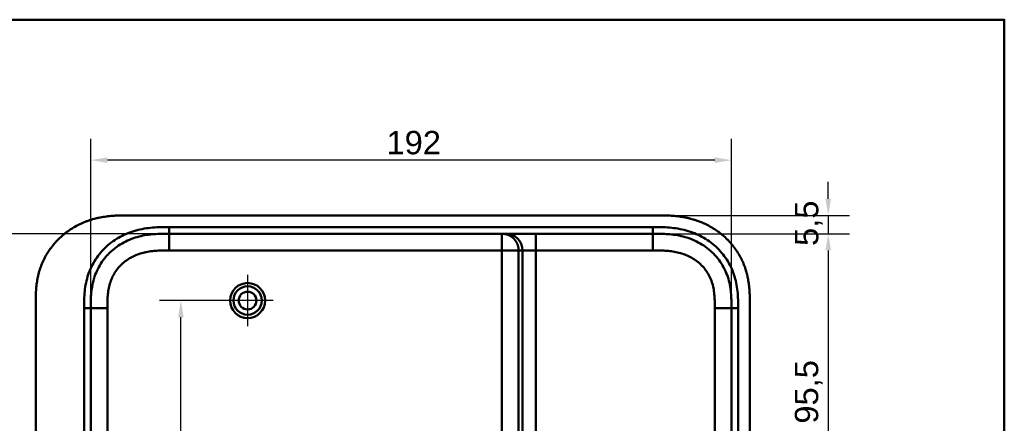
# Model space of a CAD drawing. Header units: millimetres. Extents: x 20 to 833, y 20 to 574.
# Tile 18 of 18: x 525 to 820, y 453 to 574. Entities that reach past the tile are written whole.
import ezdxf

# ---------------------------------------------------------------- set-up
doc = ezdxf.new("R2010")
doc.units = ezdxf.units.MM
doc.header["$LTSCALE"] = 2
for name, color, linetype, lineweight in [('Bemaßungen(DIN)', 7, 'Continuous', 25), ('Mittelpunktmarkierung(DIN)', 7, 'Continuous', 25), ('Sichtbare Kanten(DIN)', 7, 'Continuous', 50), ('Sichtbare tangentiale Kanten(DIN)', 7, 'Continuous', 50), ('Skizziergeometrie(DIN)', 7, 'Continuous', 50)]:
    doc.layers.add(name, color=color, linetype=linetype, lineweight=lineweight)
doc.styles.add('STANDARD-DIN~0', font='arial.ttf')
doc.dimstyles.new('CAD-LAN', dxfattribs={"dimscale": 2, "dimtxt": 3.5, "dimasz": 2.5, "dimexe": 3.175, "dimexo": 0, "dimgap": 0.8, "dimtad": 1, "dimrnd": 1e-08, "dimtxsty": 'STANDARD-DIN~0', "dimcen": 0.09, "dimdle": 10, "dimclrd": 250, "dimclre": 250, "dimclrt": 250, "dimadec": 0, "dimazin": 2, "dimtfac": 1, "dimtmove": 0, "dimatfit": 3, "dimfxl": 1, "dimtolj": 1, "dimtzin": 0, "dimlwd": 25, "dimlwe": 25, "dimarcsym": 0})

# ---------------------------------------------------------------- blocks, each defined once
blk = doc.blocks.new('Ränder Standardrahmen')
at = {"layer": 'Skizziergeometrie(DIN)', "flags": 128}
blk.add_lwpolyline([(10, 10), (10, 287), (410, 287), (410, 10), (10, 10)], dxfattribs=at)
blk = doc.blocks.new('*D8')
at = {"layer": 'Bemaßungen(DIN)', "color": 250, "linetype": 'Continuous', "lineweight": 25, "true_color": 0x3f3f3f, "transparency": 16777216}
for p, q in [((714.7, 509.9), (773.59, 509.9)), ((767.24, 504.9), (767.24, 419.4)), ((711.24, 414.4), (773.59, 414.4))]:
    blk.add_line(p, q, dxfattribs=at)
at = {"layer": 'Bemaßungen(DIN)', "color": 250, "linetype": 'Continuous', "true_color": 0x3f3f3f, "transparency": 16777216}
for points in [[(766.41, 504.9), (768.08, 504.9), (767.24, 509.9)], [(766.41, 419.4), (768.08, 419.4), (767.24, 414.4)]]:
    blk.add_solid(points, dxfattribs=at)
at = {"layer": 'Defpoints', "color": 0, "linetype": 'Continuous', "transparency": 16777216}
for p in [(714.7, 509.9), (711.24, 414.4), (767.24, 414.4)]:
    blk.add_point(p, dxfattribs=at)
at = {"layer": 'Bemaßungen(DIN)', "color": 250, "linetype": 'Continuous', "lineweight": 25, "true_color": 0x3f3f3f, "transparency": 16777216, "insert": (757.23, 453.03), "char_height": 7, "attachment_point": 1, "rotation": 90, "style": 'STANDARD-DIN~0'}
blk.add_mtext('\\A1;95,5', dxfattribs=at)
blk = doc.blocks.new('*D11')
at = {"layer": 'Bemaßungen(DIN)', "color": 250, "linetype": 'Continuous', "lineweight": 25, "true_color": 0x3f3f3f, "transparency": 16777216}
for p, q in [((546.24, 487.62), (546.24, 538.29)), ((738.24, 487.62), (738.24, 538.29)), ((733.24, 531.94), (551.24, 531.94))]:
    blk.add_line(p, q, dxfattribs=at)
at = {"layer": 'Bemaßungen(DIN)', "color": 250, "linetype": 'Continuous', "true_color": 0x3f3f3f, "transparency": 16777216}
for points in [[(551.24, 532.77), (551.24, 531.11), (546.24, 531.94)], [(733.24, 532.77), (733.24, 531.11), (738.24, 531.94)]]:
    blk.add_solid(points, dxfattribs=at)
at = {"layer": 'Defpoints', "color": 0, "linetype": 'Continuous', "transparency": 16777216}
for p in [(546.24, 531.94), (546.24, 487.62), (738.24, 487.62)]:
    blk.add_point(p, dxfattribs=at)
at = {"layer": 'Bemaßungen(DIN)', "color": 250, "linetype": 'Continuous', "lineweight": 25, "true_color": 0x3f3f3f, "transparency": 16777216, "insert": (634.87, 540.69), "char_height": 7, "attachment_point": 1, "style": 'STANDARD-DIN~0'}
blk.add_mtext('\\A1;192', dxfattribs=at)
blk = doc.blocks.new('*D12')
at = {"layer": 'Bemaßungen(DIN)', "color": 250, "linetype": 'Continuous', "lineweight": 25, "true_color": 0x3f3f3f, "transparency": 16777216}
for p, q in [((569.78, 509.9), (495.43, 509.9)), ((501.78, 504.9), (501.78, 280.9)), ((569.78, 275.9), (495.43, 275.9))]:
    blk.add_line(p, q, dxfattribs=at)
at = {"layer": 'Bemaßungen(DIN)', "color": 250, "linetype": 'Continuous', "true_color": 0x3f3f3f, "transparency": 16777216}
for points in [[(500.95, 504.9), (502.61, 504.9), (501.78, 509.9)], [(500.95, 280.9), (502.61, 280.9), (501.78, 275.9)]]:
    blk.add_solid(points, dxfattribs=at)
at = {"layer": 'Defpoints', "color": 0, "linetype": 'Continuous', "transparency": 16777216}
for p in [(569.78, 509.9), (501.78, 275.9), (569.78, 275.9)]:
    blk.add_point(p, dxfattribs=at)
at = {"layer": 'Bemaßungen(DIN)', "color": 250, "linetype": 'Continuous', "lineweight": 25, "true_color": 0x3f3f3f, "transparency": 16777216, "insert": (493.03, 385.12), "char_height": 7, "attachment_point": 1, "rotation": 90, "style": 'STANDARD-DIN~0'}
blk.add_mtext('\\A1;234', dxfattribs=at)
blk = doc.blocks.new('*D13')
at = {"layer": 'Bemaßungen(DIN)', "color": 250, "linetype": 'Continuous', "lineweight": 25, "true_color": 0x3f3f3f, "transparency": 16777216}
for p, q in [((593.24, 489.9), (566.89, 489.9)), ((573.24, 397.9), (573.24, 484.9)), ((711.24, 392.9), (566.89, 392.9))]:
    blk.add_line(p, q, dxfattribs=at)
at = {"layer": 'Bemaßungen(DIN)', "color": 250, "linetype": 'Continuous', "true_color": 0x3f3f3f, "transparency": 16777216}
for points in [[(572.41, 484.9), (574.08, 484.9), (573.24, 489.9)], [(572.41, 397.9), (574.08, 397.9), (573.24, 392.9)]]:
    blk.add_solid(points, dxfattribs=at)
at = {"layer": 'Defpoints', "color": 0, "linetype": 'Continuous', "transparency": 16777216}
for p in [(573.24, 489.9), (593.24, 489.9), (711.24, 392.9)]:
    blk.add_point(p, dxfattribs=at)
at = {"layer": 'Bemaßungen(DIN)', "color": 250, "linetype": 'Continuous', "lineweight": 25, "true_color": 0x3f3f3f, "transparency": 16777216, "insert": (564.49, 436.39), "char_height": 7, "attachment_point": 1, "rotation": 90, "style": 'STANDARD-DIN~0'}
blk.add_mtext('\\A1;97', dxfattribs=at)
blk = doc.blocks.new('*D15')
at = {"layer": 'Bemaßungen(DIN)', "color": 250, "linetype": 'Continuous', "lineweight": 25, "true_color": 0x3f3f3f, "transparency": 16777216}
for p, q in [((767.24, 520.4), (767.24, 525.4)), ((715.7, 515.4), (773.59, 515.4)), ((767.24, 515.4), (767.24, 509.9)), ((714.72, 509.9), (773.59, 509.9)), ((767.24, 504.9), (767.24, 499.9))]:
    blk.add_line(p, q, dxfattribs=at)
at = {"layer": 'Bemaßungen(DIN)', "color": 250, "linetype": 'Continuous', "true_color": 0x3f3f3f, "transparency": 16777216}
for points in [[(766.41, 520.4), (768.08, 520.4), (767.24, 515.4)], [(766.41, 504.9), (768.08, 504.9), (767.24, 509.9)]]:
    blk.add_solid(points, dxfattribs=at)
at = {"layer": 'Defpoints', "color": 0, "linetype": 'Continuous', "transparency": 16777216}
for p in [(715.7, 515.4), (714.72, 509.9), (767.24, 509.9)]:
    blk.add_point(p, dxfattribs=at)
at = {"layer": 'Bemaßungen(DIN)', "color": 250, "linetype": 'Continuous', "lineweight": 25, "true_color": 0x3f3f3f, "transparency": 16777216, "insert": (757.26, 506.25), "char_height": 7, "attachment_point": 1, "rotation": 90, "style": 'STANDARD-DIN~0'}
blk.add_mtext('\\A1;5,5', dxfattribs=at)

msp = doc.modelspace()

# ---------------------------------------------------------------- linework, layer by layer
at = {"layer": 'Mittelpunktmarkierung(DIN)', "linetype": 'Continuous'}
for p, q in [((593.242, 497.552), (593.242, 482.252)), ((600.892, 489.902), (585.592, 489.902))]:
    msp.add_line(p, q, dxfattribs=at)
at = {"layer": 'Sichtbare Kanten(DIN)'}
for p, q in [((715.704, 515.402), (557.782, 515.402)), ((669.469, 509.902), (569.781, 509.902)), ((670.646, 509.902), (669.469, 509.902)), ((679.613, 509.902), (670.646, 509.902)), ((714.704, 509.902), (679.613, 509.902)), ((714.704, 509.902), (714.716, 509.902)), ((529.742, 488.618), (529.742, 297.145)), ((743.742, 297.187), (743.742, 488.618))]:
    msp.add_line(p, q, dxfattribs=at)
for radius in [5.25, 4.25, 2.65]:
    msp.add_circle((593.242, 489.902), radius, dxfattribs=at)
for points, knots in [([(557.782, 515.402), (557.186, 515.403), (555.988, 515.402), (554.472, 515.366), (552.944, 515.284), (551.715, 515.176), (550.175, 514.974), (548.943, 514.754), (547.411, 514.398), (546.195, 514.047), (544.697, 513.52), (543.518, 513.028), (542.081, 512.325), (540.963, 511.693), (539.616, 510.818), (538.583, 510.054), (537.354, 509.022), (536.426, 508.138), (535.342, 506.968), (534.538, 505.982), (533.619, 504.697), (532.954, 503.63), (532.216, 502.257), (531.699, 501.131), (531.147, 499.697), (530.779, 498.534), (530.408, 497.068), (530.18, 495.888), (529.971, 494.415), (529.861, 493.238), (529.778, 491.778), (529.743, 490.329), (529.742, 489.185), (529.742, 488.618)], [-0.99999768, -0.99999768, -0.99999768, -0.99999768, -0.95833111, -0.91666454, -0.89583125, -0.85416468, -0.8333314, -0.79166483, -0.77083154, -0.72916497, -0.70833169, -0.66666512, -0.64583183, -0.60416526, -0.58333198, -0.54166541, -0.52083212, -0.47916555, -0.45833227, -0.4166657, -0.39583241, -0.35416584, -0.33333256, -0.29166599, -0.2708327, -0.22916613, -0.20833285, -0.16666628, -0.14583299, -0.10416642, -0.08333314, -0.04166657, -0.00000215, -0.00000215, -0.00000215, -0.00000215]), ([(743.742, 488.618), (743.742, 488.916), (743.742, 489.515), (743.737, 490.269), (743.724, 491.025), (743.707, 491.633), (743.673, 492.396), (743.635, 493.008), (743.559, 493.927), (743.458, 494.847), (743.27, 496.072), (743.087, 496.985), (742.869, 497.892), (742.707, 498.493), (742.48, 499.239), (742.28, 499.83), (742.007, 500.561), (741.77, 501.139), (741.388, 501.993), (740.97, 502.832), (740.276, 504.055), (739.592, 505.1), (738.657, 506.349), (737.849, 507.3), (736.769, 508.424), (735.851, 509.268), (734.644, 510.252), (733.632, 510.98), (732.318, 511.813), (731.228, 512.416), (729.967, 513.022), (729.108, 513.385), (728.237, 513.715), (727.65, 513.919), (726.762, 514.2), (725.866, 514.448), (724.659, 514.725), (723.748, 514.895), (722.833, 515.037), (722.223, 515.116), (721.459, 515.2), (720.849, 515.254), (720.086, 515.308), (719.476, 515.341), (718.563, 515.376), (717.352, 515.401), (716.301, 515.403), (715.704, 515.402)], [-0.99999789, -0.99999789, -0.99999789, -0.99999789, -0.9791648, -0.9583317, -0.94791516, -0.92708206, -0.91666552, -0.89583243, -0.88541588, -0.85416624, -0.83333315, -0.80208351, -0.79166696, -0.77083387, -0.76041733, -0.73958423, -0.72916769, -0.70833459, -0.69791805, -0.66666841, -0.64583532, -0.60416913, -0.58333604, -0.54166985, -0.52083676, -0.47917058, -0.45833749, -0.4166713, -0.39583821, -0.35417202, -0.33333893, -0.30208929, -0.29167275, -0.27083965, -0.26042311, -0.22917347, -0.20834038, -0.17709074, -0.16667419, -0.1458411, -0.13542455, -0.11459146, -0.10417491, -0.08334182, -0.07292528, -0.04167564, -0.00000945, -0.00000945, -0.00000945, -0.00000945]), ([(546.242, 487.618), (546.242, 488.26), (546.242, 488.901), (546.256, 489.586), (546.271, 490.357), (546.3, 491.032), (546.357, 491.75), (546.418, 492.521), (546.508, 493.276), (546.639, 494.038), (546.777, 494.835), (546.958, 495.62), (547.185, 496.383), (547.199, 496.432), (547.214, 496.482), (547.23, 496.532), (547.461, 497.289), (547.736, 498.02), (548.057, 498.732), (548.405, 499.503), (548.807, 500.249), (549.261, 500.963), (549.716, 501.68), (550.224, 502.365), (550.777, 503.011), (551.192, 503.494), (551.632, 503.956), (552.096, 504.394), (552.251, 504.539), (552.407, 504.682), (552.566, 504.822), (553.197, 505.377), (553.868, 505.891), (554.57, 506.357), (555.266, 506.819), (555.993, 507.235), (556.742, 507.602), (557.481, 507.964), (558.243, 508.28), (559.02, 508.55), (559.777, 508.812), (560.546, 509.03), (561.327, 509.208), (562.075, 509.378), (562.826, 509.51), (563.586, 509.61), (564.309, 509.706), (565.024, 509.772), (565.775, 509.817), (566.13, 509.839), (566.471, 509.855), (566.82, 509.867), (567.654, 509.896), (568.478, 509.901), (569.302, 509.902), (569.461, 509.902), (569.621, 509.902), (569.781, 509.902)], [0.0000027, 0.0000027, 0.0000027, 0.0000027, 0.1925219, 0.1925219, 0.1925219, 0.4089719, 0.4089719, 0.4089719, 0.6416932, 0.6416932, 0.6416932, 0.885175, 0.885175, 0.885175, 0.9007934, 0.9007934, 0.9007934, 1.135805, 1.135805, 1.135805, 1.3901448, 1.3901448, 1.3901448, 1.6455397, 1.6455397, 1.6455397, 1.8367287, 1.8367287, 1.8367287, 1.9003445, 1.9003445, 1.9003445, 2.1535344, 2.1535344, 2.1535344, 2.404441, 2.404441, 2.404441, 2.6518499, 2.6518499, 2.6518499, 2.8926284, 2.8926284, 2.8926284, 3.1231828, 3.1231828, 3.1231828, 3.3427033, 3.3427033, 3.3427033, 3.4462223, 3.4462223, 3.4462223, 3.6934044, 3.6934044, 3.6934044, 3.7412921, 3.7412921, 3.7412921, 3.7412921]), ([(714.716, 509.902), (715.346, 509.902), (715.99, 509.902), (716.64, 509.892), (717.326, 509.881), (718.018, 509.859), (718.709, 509.817), (719.44, 509.773), (720.17, 509.707), (720.893, 509.611), (721.656, 509.51), (722.413, 509.377), (723.16, 509.207), (723.944, 509.028), (724.718, 508.809), (725.472, 508.547), (726.255, 508.275), (727.017, 507.958), (727.752, 507.597), (728.505, 507.228), (729.229, 506.812), (729.924, 506.351), (730.623, 505.886), (731.293, 505.374), (731.929, 504.813), (732.564, 504.253), (733.165, 503.644), (733.715, 503.003), (734.27, 502.354), (734.776, 501.669), (735.23, 500.954), (735.685, 500.237), (736.087, 499.489), (736.433, 498.721), (736.778, 497.956), (737.068, 497.168), (737.303, 496.376), (737.537, 495.586), (737.715, 494.8), (737.851, 494.008), (737.981, 493.247), (738.072, 492.479), (738.132, 491.701), (738.187, 490.987), (738.216, 490.264), (738.23, 489.541), (738.242, 488.893), (738.243, 488.245), (738.243, 487.618)], [0, 0, 0, 0, 0.1902217, 0.1902217, 0.1902217, 0.3910459, 0.3910459, 0.3910459, 0.6037782, 0.6037782, 0.6037782, 0.8282217, 0.8282217, 0.8282217, 1.0633883, 1.0633883, 1.0633883, 1.3072782, 1.3072782, 1.3072782, 1.5568293, 1.5568293, 1.5568293, 1.8081601, 1.8081601, 1.8081601, 2.0594434, 2.0594434, 2.0594434, 2.3133314, 2.3133314, 2.3133314, 2.5680226, 2.5680226, 2.5680226, 2.8214462, 2.8214462, 2.8214462, 3.0739819, 3.0739819, 3.0739819, 3.3167289, 3.3167289, 3.3167289, 3.5398143, 3.5398143, 3.5398143, 3.7401487, 3.7401487, 3.7401487, 3.7401487])]:
    msp.add_open_spline(points, degree=3, knots=knots, dxfattribs=at)
for points in [[(546.242, 298.186), (546.243, 392.902), (546.242, 487.618)], [(738.243, 487.618), (738.242, 392.902), (738.243, 298.186)]]:
    msp.add_open_spline(points, degree=2, dxfattribs=at)
at = {"layer": 'Sichtbare tangentiale Kanten(DIN)'}
for p, q in [((569.781, 509.902), (569.781, 511.902)), ((714.704, 509.902), (714.704, 511.901)), ((569.781, 504.902), (569.781, 509.902)), ((669.469, 504.902), (669.469, 509.902)), ((679.613, 504.902), (679.613, 509.902)), ((714.716, 509.902), (714.716, 504.902)), ((569.781, 504.902), (669.469, 504.902)), ((669.469, 504.902), (669.469, 280.902)), ((674.451, 504.902), (669.469, 504.902)), ((674.451, 504.902), (675.627, 504.902)), ((674.451, 280.902), (674.451, 504.902)), ((675.627, 504.902), (675.628, 280.902)), ((675.627, 504.902), (679.613, 504.902)), ((679.613, 504.902), (714.716, 504.902)), ((679.613, 280.902), (679.613, 504.902)), ((546.242, 487.618), (544.243, 487.618)), ((551.242, 487.618), (546.242, 487.618)), ((738.243, 487.618), (733.243, 487.618)), ((738.243, 487.618), (740.243, 487.618))]:
    msp.add_line(p, q, dxfattribs=at)
for points, knots in [([(544.268, 490.106), (544.295, 491.02), (544.346, 491.837), (544.431, 492.656), (544.433, 492.67), (544.434, 492.684), (544.436, 492.698), (544.524, 493.527), (544.651, 494.367), (544.824, 495.191), (544.825, 495.198), (544.826, 495.205), (544.828, 495.211), (545, 496.034), (545.221, 496.855), (545.489, 497.654), (545.49, 497.658), (545.492, 497.662), (545.493, 497.666), (546.029, 499.26), (546.766, 500.794), (547.675, 502.195), (548.586, 503.6), (549.695, 504.908), (550.931, 506.042), (552.177, 507.185), (553.594, 508.189), (555.073, 508.991), (556.547, 509.791), (558.149, 510.428), (559.788, 510.882), (559.795, 510.884), (559.801, 510.886), (559.808, 510.888), (560.62, 511.112), (561.442, 511.292), (562.27, 511.433), (562.278, 511.435), (562.285, 511.436), (562.293, 511.437), (563.117, 511.577), (563.946, 511.679), (564.768, 511.749), (564.782, 511.751), (564.797, 511.752), (564.811, 511.753), (565.619, 511.821), (566.418, 511.86), (567.283, 511.881), (567.297, 511.881), (567.311, 511.882), (567.324, 511.882), (568.169, 511.902), (568.975, 511.902), (569.781, 511.902)], [0.2489316, 0.2489316, 0.2489316, 0.2489316, 0.5002989, 0.5002989, 0.5002989, 0.5045423, 0.5045423, 0.5045423, 0.7592332, 0.7592332, 0.7592332, 0.7613025, 0.7613025, 0.7613025, 1.01543, 1.01543, 1.01543, 1.0167198, 1.0167198, 1.0167198, 1.5232849, 1.5232849, 1.5232849, 2.0312283, 2.0312283, 2.0312283, 2.5431846, 2.5431846, 2.5431846, 3.0532744, 3.0532744, 3.0532744, 3.0552733, 3.0552733, 3.0552733, 3.3080792, 3.3080792, 3.3080792, 3.3104825, 3.3104825, 3.3104825, 3.5619885, 3.5619885, 3.5619885, 3.5664026, 3.5664026, 3.5664026, 3.8137067, 3.8137067, 3.8137067, 3.8175992, 3.8175992, 3.8175992, 4.0593829, 4.0593829, 4.0593829, 4.0593829]), ([(714.704, 511.901), (714.92, 511.901), (715.135, 511.901), (715.351, 511.901), (715.552, 511.901), (715.753, 511.9), (715.954, 511.899), (716.055, 511.898), (716.155, 511.898), (716.256, 511.897), (716.551, 511.894), (716.845, 511.889), (717.161, 511.882), (717.168, 511.882), (717.175, 511.881), (717.183, 511.881), (718.067, 511.86), (718.866, 511.821), (719.674, 511.753), (719.688, 511.752), (719.703, 511.751), (719.717, 511.749), (720.539, 511.679), (721.369, 511.577), (722.192, 511.437), (722.2, 511.436), (722.207, 511.435), (722.215, 511.433), (723.043, 511.292), (723.865, 511.112), (724.677, 510.887), (724.684, 510.886), (724.69, 510.884), (724.697, 510.882), (726.336, 510.428), (727.938, 509.791), (729.411, 508.991), (730.891, 508.189), (732.308, 507.185), (733.554, 506.042), (734.79, 504.908), (735.899, 503.6), (736.81, 502.195), (737.719, 500.794), (738.456, 499.26), (738.992, 497.666), (738.993, 497.662), (738.995, 497.658), (738.996, 497.654), (739.264, 496.855), (739.484, 496.034), (739.657, 495.211), (739.659, 495.205), (739.66, 495.198), (739.661, 495.191), (739.834, 494.367), (739.961, 493.527), (740.049, 492.698), (740.051, 492.684), (740.052, 492.67), (740.054, 492.656), (740.139, 491.837), (740.189, 491.021), (740.216, 490.145), (740.216, 490.132), (740.217, 490.119), (740.217, 490.106), (740.242, 489.253), (740.243, 488.435), (740.243, 487.618)], [0, 0, 0, 0, 0.0646507, 0.0646507, 0.0646507, 0.1249969, 0.1249969, 0.1249969, 0.15517, 0.15517, 0.15517, 0.2436497, 0.2436497, 0.2436497, 0.2456893, 0.2456893, 0.2456893, 0.492996, 0.492996, 0.492996, 0.4974066, 0.4974066, 0.4974066, 0.748902, 0.748902, 0.748902, 0.7513151, 0.7513151, 0.7513151, 1.0041249, 1.0041249, 1.0041249, 1.0061194, 1.0061194, 1.0061194, 1.5162083, 1.5162083, 1.5162083, 2.0281632, 2.0281632, 2.0281632, 2.536105, 2.536105, 2.536105, 3.0426684, 3.0426684, 3.0426684, 3.0439581, 3.0439581, 3.0439581, 3.2980848, 3.2980848, 3.2980848, 3.3001542, 3.3001542, 3.3001542, 3.554844, 3.554844, 3.554844, 3.5590877, 3.5590877, 3.5590877, 3.810454, 3.810454, 3.810454, 3.8140987, 3.8140987, 3.8140987, 4.0593595, 4.0593595, 4.0593595, 4.0593595]), ([(551.242, 487.618), (551.242, 487.862), (551.242, 488.105), (551.243, 488.349), (551.243, 488.496), (551.244, 488.642), (551.245, 488.789), (551.246, 488.862), (551.247, 488.935), (551.247, 489.008), (551.248, 489.082), (551.249, 489.155), (551.25, 489.228), (551.251, 489.301), (551.253, 489.374), (551.254, 489.448), (551.26, 489.76), (551.268, 490.074), (551.283, 490.393), (551.297, 490.706), (551.314, 491.007), (551.338, 491.319), (551.339, 491.326), (551.339, 491.334), (551.34, 491.341), (551.389, 491.967), (551.46, 492.57), (551.563, 493.167), (551.564, 493.176), (551.566, 493.184), (551.567, 493.193), (551.67, 493.788), (551.805, 494.379), (551.977, 494.959), (551.979, 494.963), (551.98, 494.967), (551.981, 494.972), (552.154, 495.552), (552.366, 496.125), (552.615, 496.677), (552.865, 497.23), (553.155, 497.769), (553.481, 498.282), (553.808, 498.797), (554.175, 499.292), (554.572, 499.755), (554.971, 500.221), (555.407, 500.661), (555.868, 501.067), (556.33, 501.474), (556.822, 501.85), (557.335, 502.191), (557.849, 502.532), (558.389, 502.841), (558.942, 503.112), (559.497, 503.384), (560.073, 503.622), (560.655, 503.824), (560.658, 503.826), (560.662, 503.827), (560.665, 503.828), (561.243, 504.028), (561.837, 504.195), (562.434, 504.332), (562.439, 504.333), (562.444, 504.334), (562.45, 504.335), (563.04, 504.469), (563.635, 504.573), (564.236, 504.653), (564.245, 504.654), (564.254, 504.655), (564.263, 504.656), (564.86, 504.735), (565.454, 504.789), (566.074, 504.826), (566.082, 504.827), (566.089, 504.827), (566.096, 504.828), (566.404, 504.846), (566.702, 504.86), (567.006, 504.87), (567.319, 504.881), (567.631, 504.888), (567.941, 504.893), (568.557, 504.902), (569.169, 504.902), (569.781, 504.902)], [0, 0, 0, 0, 0.073129, 0.073129, 0.073129, 0.1170868, 0.1170868, 0.1170868, 0.1390657, 0.1390657, 0.1390657, 0.1610445, 0.1610445, 0.1610445, 0.1830156, 0.1830156, 0.1830156, 0.2767014, 0.2767014, 0.2767014, 0.3682123, 0.3682123, 0.3682123, 0.3703794, 0.3703794, 0.3703794, 0.5540752, 0.5540752, 0.5540752, 0.5567155, 0.5567155, 0.5567155, 0.7394794, 0.7394794, 0.7394794, 0.7408245, 0.7408245, 0.7408245, 0.9239048, 0.9239048, 0.9239048, 1.1070533, 1.1070533, 1.1070533, 1.2909149, 1.2909149, 1.2909149, 1.4756691, 1.4756691, 1.4756691, 1.6608929, 1.6608929, 1.6608929, 1.8466086, 1.8466086, 1.8466086, 2.0327825, 2.0327825, 2.0327825, 2.033862, 2.033862, 2.033862, 2.2184979, 2.2184979, 2.2184979, 2.2201221, 2.2201221, 2.2201221, 2.4027955, 2.4027955, 2.4027955, 2.4055233, 2.4055233, 2.4055233, 2.586959, 2.586959, 2.586959, 2.5890725, 2.5890725, 2.5890725, 2.6793073, 2.6793073, 2.6793073, 2.7720151, 2.7720151, 2.7720151, 2.9555879, 2.9555879, 2.9555879, 2.9555879]), ([(714.716, 504.902), (714.951, 504.902), (715.186, 504.902), (715.421, 504.902), (715.497, 504.901), (715.573, 504.901), (715.649, 504.901), (715.725, 504.901), (715.801, 504.9), (715.878, 504.9), (716.03, 504.899), (716.182, 504.898), (716.334, 504.896), (716.41, 504.895), (716.486, 504.894), (716.562, 504.892), (716.716, 504.89), (716.87, 504.887), (717.024, 504.883), (717.101, 504.882), (717.177, 504.879), (717.254, 504.877), (717.331, 504.875), (717.408, 504.873), (717.488, 504.87), (717.801, 504.859), (718.099, 504.845), (718.407, 504.827), (718.414, 504.826), (718.421, 504.826), (718.428, 504.825), (719.048, 504.787), (719.642, 504.733), (720.238, 504.654), (720.247, 504.653), (720.256, 504.652), (720.265, 504.651), (720.866, 504.57), (721.46, 504.466), (722.05, 504.332), (722.055, 504.331), (722.061, 504.329), (722.066, 504.328), (722.662, 504.192), (723.256, 504.024), (723.833, 503.823), (723.836, 503.822), (723.84, 503.821), (723.843, 503.82), (724.425, 503.618), (725, 503.379), (725.554, 503.106), (726.107, 502.835), (726.646, 502.526), (727.16, 502.184), (727.672, 501.844), (728.164, 501.467), (728.625, 501.06), (729.085, 500.654), (729.52, 500.214), (729.919, 499.748), (730.315, 499.285), (730.681, 498.79), (731.008, 498.276), (731.333, 497.763), (731.623, 497.224), (731.872, 496.672), (732.121, 496.12), (732.333, 495.547), (732.505, 494.967), (732.506, 494.963), (732.508, 494.958), (732.509, 494.954), (732.681, 494.375), (732.816, 493.783), (732.918, 493.189), (732.92, 493.181), (732.921, 493.172), (732.923, 493.164), (733.025, 492.566), (733.096, 491.964), (733.145, 491.338), (733.146, 491.331), (733.146, 491.324), (733.147, 491.316), (733.171, 491.005), (733.188, 490.703), (733.202, 490.395), (733.216, 490.077), (733.225, 489.762), (733.231, 489.446), (733.243, 488.835), (733.243, 488.226), (733.243, 487.618)], [3.8795396, 3.8795396, 3.8795396, 3.8795396, 3.9500796, 3.9500796, 3.9500796, 3.9729083, 3.9729083, 3.9729083, 3.9957369, 3.9957369, 3.9957369, 4.0413942, 4.0413942, 4.0413942, 4.0642228, 4.0642228, 4.0642228, 4.1103649, 4.1103649, 4.1103649, 4.1334359, 4.1334359, 4.1334359, 4.1565069, 4.1565069, 4.1565069, 4.2466916, 4.2466916, 4.2466916, 4.2487909, 4.2487909, 4.2487909, 4.4301197, 4.4301197, 4.4301197, 4.4328324, 4.4328324, 4.4328324, 4.6153934, 4.6153934, 4.6153934, 4.6170091, 4.6170091, 4.6170091, 4.8015249, 4.8015249, 4.8015249, 4.802599, 4.802599, 4.802599, 4.9886467, 4.9886467, 4.9886467, 5.1742372, 5.1742372, 5.1742372, 5.3593337, 5.3593337, 5.3593337, 5.5439566, 5.5439566, 5.5439566, 5.7276859, 5.7276859, 5.7276859, 5.9107052, 5.9107052, 5.9107052, 6.0936617, 6.0936617, 6.0936617, 6.0950038, 6.0950038, 6.0950038, 6.2776503, 6.2776503, 6.2776503, 6.2802935, 6.2802935, 6.2802935, 6.4638632, 6.4638632, 6.4638632, 6.4660269, 6.4660269, 6.4660269, 6.5574768, 6.5574768, 6.5574768, 6.6515247, 6.6515247, 6.6515247, 6.8339614, 6.8339614, 6.8339614, 6.8339614]), ([(544.243, 487.618), (544.243, 487.74), (544.243, 487.863), (544.243, 488.086), (544.243, 488.187), (544.243, 488.39), (544.244, 488.491), (544.247, 489.097), (544.253, 489.602), (544.268, 490.106)], [0, 0, 0, 0, 0.03676501, 0.03676501, 0.06707453, 0.06707453, 0.09738405, 0.09738405, 0.24893164, 0.24893164, 0.24893164, 0.24893164])]:
    msp.add_open_spline(points, degree=3, knots=knots, dxfattribs=at)
for points, degree in [([(569.781, 511.902), (618.089, 511.902), (666.396, 511.902), (714.704, 511.901)], 3), ([(669.469, 509.902), (669.572, 509.902), (669.778, 509.897), (670.081, 509.873), (670.478, 509.812), (670.956, 509.689), (671.414, 509.52), (671.85, 509.309), (672.261, 509.058), (672.646, 508.769), (673, 508.446), (673.322, 508.09), (673.61, 507.704), (673.86, 507.292), (674.07, 506.854), (674.238, 506.394), (674.362, 505.914), (674.423, 505.516), (674.446, 505.212), (674.451, 505.006), (674.451, 504.902)], 5), ([(670.646, 509.902), (673.397, 509.902), (675.627, 507.664), (675.627, 504.902)], 3), ([(544.242, 298.187), (544.242, 361.33), (544.242, 424.474), (544.243, 487.618)], 3), ([(551.242, 298.186), (551.242, 361.33), (551.242, 424.474), (551.242, 487.618)], 3), ([(733.243, 487.618), (733.242, 424.474), (733.242, 361.33), (733.243, 298.186)], 3), ([(740.243, 487.618), (740.242, 424.474), (740.242, 361.33), (740.242, 298.187)], 3)]:
    msp.add_open_spline(points, degree=degree, dxfattribs=at)

# ---------------------------------------------------------------- block references
at = {"xscale": 2, "yscale": 2, "zscale": 2}
msp.add_blockref('Ränder Standardrahmen', (0, 0), dxfattribs=at)

# ---------------------------------------------------------------- dimensions: what is measured, and where the dimension line sits
at = {"layer": 'Bemaßungen(DIN)', "color": 250, "linetype": 'Continuous', "lineweight": 25, "true_color": 0x3f3f3f}
for base, p1, p2, angle, override, picture, middle in [((546.242, 531.939), (738.243, 487.618), (546.242, 487.618), 180, {"dimgap": 0.8, "dimdec": 2, "dimtol": 0, "dimlim": 0, "dimtp": 0, "dimtm": 0, "dimtdec": 2, "dimtofl": 0, "dimatfit": 1}, '*D11', (642.242, 531.939)), ((767.242, 509.902), (715.704, 515.402), (714.716, 509.902), 90, {"dimgap": 0.8, "dimdec": 2, "dimtol": 0, "dimlim": 0, "dimtp": 0, "dimtm": 0, "dimtdec": 2, "dimtofl": 1, "dimatfit": 1}, '*D15', (767.242, 512.652)), ((501.781, 275.902), (569.781, 509.902), (569.781, 275.902), 90, {"dimgap": 0.8, "dimdec": 2, "dimtol": 0, "dimlim": 0, "dimtp": 0, "dimtm": 0, "dimtdec": 2, "dimtofl": 0, "dimatfit": 1}, '*D12', (501.781, 392.902)), ((767.242, 414.402), (714.704, 509.902), (711.242, 414.402), 90, {"dimgap": 0.8, "dimdec": 2, "dimtol": 0, "dimlim": 0, "dimtp": 0, "dimtm": 0, "dimtdec": 2, "dimtofl": 0, "dimatfit": 1}, '*D8', (767.242, 462.152)), ((573.242, 489.902), (711.242, 392.902), (593.242, 489.902), 90, {"dimgap": 0.8, "dimdec": 2, "dimtol": 0, "dimlim": 0, "dimtp": 0, "dimtm": 0, "dimtdec": 2, "dimtofl": 0, "dimatfit": 1}, '*D13', (573.242, 441.402))]:
    dim = msp.add_linear_dim(base=base, p1=p1, p2=p2, angle=angle, dimstyle='CAD-LAN', override=override, dxfattribs=at)
    dim.commit()
    dim.dimension.update_dxf_attribs({"geometry": picture, "text_midpoint": middle, "dimtype": 160})

doc.saveas('drawing.dxf')
